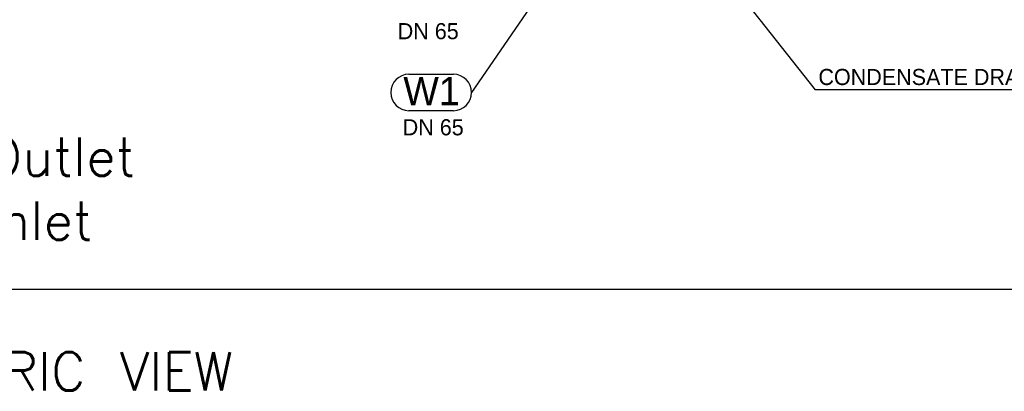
# Model space of a CAD drawing. Header units: millimetres. Extents: x 0 to 39823, y 0 to 11880.
# Tile 44 of 83: x 31927 to 34373, y 4207 to 5129. Entities that reach past the tile are written whole.
import ezdxf

# ---------------------------------------------------------------- set-up
doc = ezdxf.new("R2010")
doc.units = ezdxf.units.MM
doc.layers.add('ANOTACIJE', color=7, linetype='Continuous')
doc.layers.add('FORMAT', color=7, linetype='Continuous')
doc.styles.add('SLDTEXTSTYLE0', font='txt', dxfattribs={"bigfont": 'bigfont'})
doc.styles.add('SLDTEXTSTYLE1', font='txt')
doc.styles.add('SLDTEXTSTYLE6', font='txt')
doc.dimstyles.new('SLDDIMSTYLE2', dxfattribs={"dimtxt": 0.18, "dimasz": 1.050735, "dimexe": 0, "dimexo": 0.0625, "dimgap": 0, "dimtad": 0, "dimtih": 1, "dimtoh": 1, "dimdec": 0, "dimrnd": 1e-09, "dimzin": 0, "dimdsep": 46, "dimtxsty": 'Standard', "dimblk1": 'DOT', "dimblk2": 'DOT', "dimsah": 1, "dimcen": 0.09, "dimadec": 0, "dimazin": 0, "dimtfac": 1.050735, "dimtdec": 0, "dimtofl": 0, "dimtmove": 0, "dimatfit": 3, "dimldrblk": 'DOT', "dimfxl": 1, "dimfrac": 2, "dimtolj": 1, "dimtzin": 0, "dimarcsym": 0})

# ---------------------------------------------------------------- blocks, each defined once
blk = doc.blocks.new('SW_NOTE_0_3')
at = {"layer": 'ANOTACIJE', "color": 0}
for p, q in [((2.26, 1.94), (7.79, 1.94)), ((7.79, -2.58), (2.26, -2.58))]:
    blk.add_line(p, q, dxfattribs=at)
for centre, start, end in [((2.26, -0.32), 90, 270), ((7.79, -0.32), 270, 90)]:
    blk.add_arc(centre, 2.26, start, end, dxfattribs=at)
at = {"layer": 'ANOTACIJE', "color": 0, "insert": (5.08, 1.6), "char_height": 3.5, "attachment_point": 2, "style": 'SLDTEXTSTYLE6'}
blk.add_mtext('W1', dxfattribs=at)
blk = doc.blocks.new('_Dot')
at = {"color": 0, "linetype": 'ByBlock', "lineweight": -2}
blk.add_line((-0.5, 0), (-1, 0), dxfattribs=at)
at = {"color": 0, "linetype": 'ByBlock', "const_width": 0.5}
blk.add_lwpolyline([(-0.25, 0, 1), (0.25, 0, 1)], format="xyb", close=True, dxfattribs=at)

msp = doc.modelspace()

# ---------------------------------------------------------------- linework, layer by layer
at = {"layer": 'ANOTACIJE', "color": 0}
msp.add_line((34566.6, 4955.5), (33903.7, 4955.5), dxfattribs=at)
at = {"layer": 'FORMAT', "ltscale": 27}
msp.add_line((31314.4, 4460.5), (39723.2, 4460.5), dxfattribs=at)

# ---------------------------------------------------------------- block references
at = {"layer": 'ANOTACIJE', "xscale": 20, "yscale": 20, "zscale": 20}
msp.add_blockref('SW_NOTE_0_3', (32848.5, 4955.3), dxfattribs=at)

# ---------------------------------------------------------------- texts
at = {"layer": 'ANOTACIJE', "color": 7, "ltscale": 20, "char_height": 40, "attachment_point": 1, "style": 'SLDTEXTSTYLE6'}
for insert in [(32866, 5121), (32878.4, 4882.5)]:
    msp.add_mtext('DN 65', dxfattribs=dict(at, insert=insert))
at = {"layer": 'ANOTACIJE', "color": 0, "insert": (33911.4, 5007.3), "char_height": 40, "attachment_point": 1, "style": 'SLDTEXTSTYLE1'}
msp.add_mtext('CONDENSATE DRAIN', dxfattribs=at)
at = {"layer": 'ANOTACIJE', "color": 7, "char_height": 95.25, "style": 'SLDTEXTSTYLE0'}
for s, insert, attachment_point in [('W1 - Outlet\\PW2 - Inlet', (31387.4, 4709.9), 4), ('ISOMETRIC VIEW', (31441.3, 4304.2), 1)]:
    msp.add_mtext(s, dxfattribs=dict(at, insert=insert, attachment_point=attachment_point))

# ---------------------------------------------------------------- leaders
at = {"layer": 'ANOTACIJE', "color": 7}
msp.add_leader([(33262.1, 5764.5), (33903.7, 4955.5)], dimstyle='SLDDIMSTYLE2', override={"dimscale": 20}, dxfattribs=at)
at = {"layer": 'ANOTACIJE'}
msp.add_leader([(33389.6, 5442.9), (33049.5, 4948.9)], dimstyle='SLDDIMSTYLE2', dxfattribs=at)

doc.saveas('drawing.dxf')
